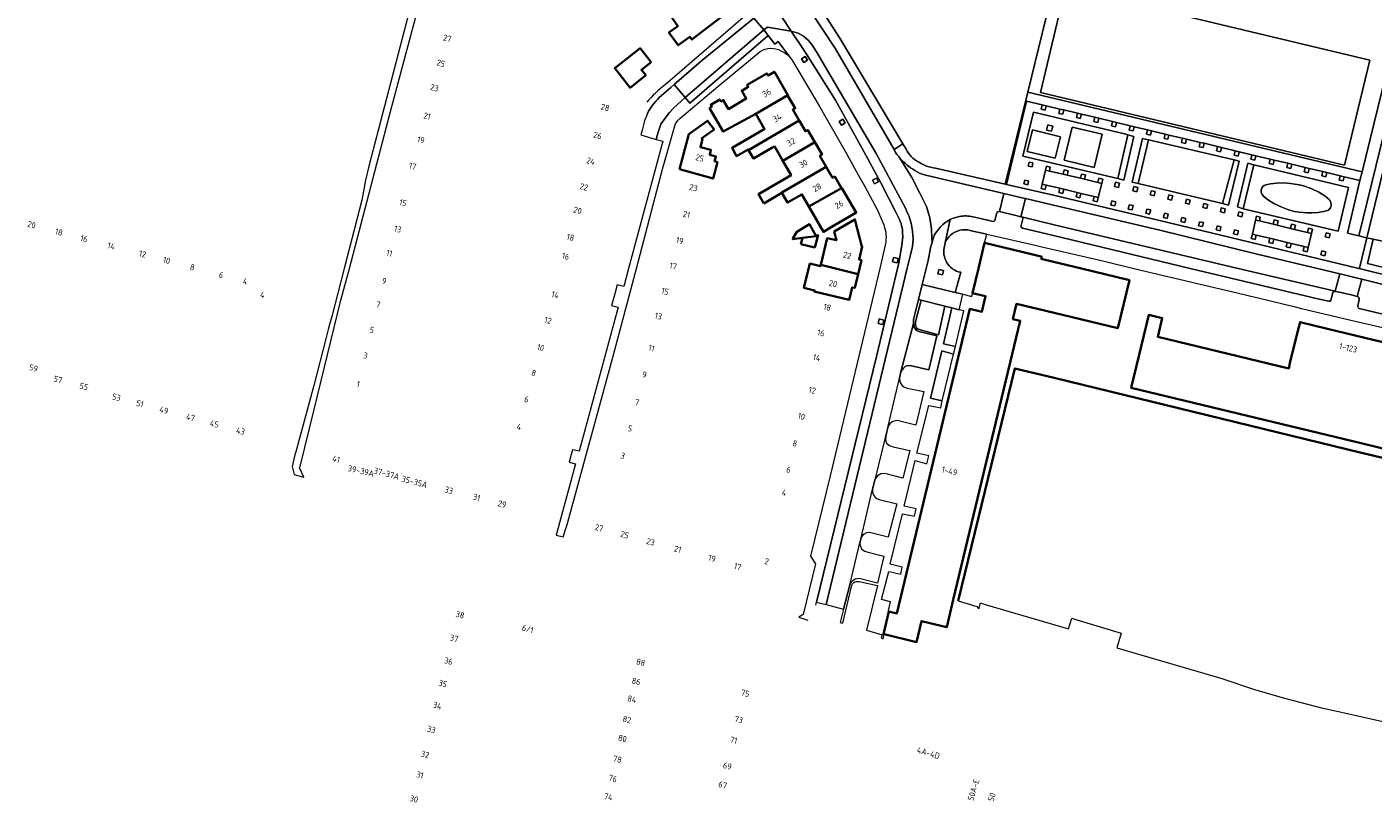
# Model space of a CAD drawing. Extents: x 150256 to 156914, y 461459 to 469481.
# Tile 66 of 256: x 153772 to 154071, y 463382 to 463554. Entities that reach past the tile are written whole.
import ezdxf
from ezdxf.enums import TextEntityAlignment as Align

# ---------------------------------------------------------------- set-up
doc = ezdxf.new("R2010")
doc.units = 0
doc.header["$LTSCALE"] = 0.75
for name, color, linetype, lineweight in [('B-RO-GK-BESCHOEIING-G', 251, 'GK-BESCHOEIING', 35), ('B-RO-GR-BEPLANTING_CULTUUR_BOSPLANTSOEN-GV', 251, 'CONTINUOUS', 18), ('B-RO-GR-BEPLANTING_CULTUUR_HEESTERS-GV', 251, 'CONTINUOUS', 18), ('B-RO-GR-GROENVOORZIENING-GV', 251, 'CONTINUOUS', 18), ('B-RO-GR-HAAG-GV', 251, 'CONTINUOUS', 13), ('B-RO-OG-BEBOUWING-GV', 6, 'CONTINUOUS', 35), ('B-RO-OG-BEBOUWING-T18', 1, 'CONTINUOUS', 18), ('B-RO-OG-TERREIN_CULTUURSCHEIDING-GV', 251, 'CONTINUOUS', 18), ('B-RO-OG-TERREIN_ONBEGROEID-GV', 251, 'CONTINUOUS', 18), ('B-RO-OG-WATER_MEER-GV', 251, 'CONTINUOUS', 18), ('B-RO-VH-VERHARDING_ASFALT-GV', 251, 'CONTINUOUS', 18), ('B-RO-VH-VERHARDING_BETONSTRAATSTEEN-GV', 251, 'CONTINUOUS', 18), ('B-RO-VH-VERHARDING_HALFVERHARDING-GV', 251, 'CONTINUOUS', 18), ('B-RO-VH-VERHARDING_HALFVERHARDING_GRIND-GV', 251, 'CONTINUOUS', 18), ('B-RO-VH-VERHARDING_STRAATBAKSTEEN-GV', 251, 'CONTINUOUS', 18), ('B-RO-VH-VERHARDING_TEGEL-GV', 251, 'CONTINUOUS', 18)]:
    doc.layers.add(name, color=color, linetype=linetype, lineweight=lineweight)
doc.styles.add('NLCS-ISO-M200-T18', font='NLCS-ISO.ttf', dxfattribs={"height": 360})
doc.linetypes.add('GK-BESCHOEIING', pattern='A,30,-5,[1,NLCS.SHX,S=1,R=0,X=0,Y=0],-5', length=40)

msp = doc.modelspace()

# ---------------------------------------------------------------- linework, layer by layer
at = {"layer": 'B-RO-GK-BESCHOEIING-G'}
for points in [[(154000.1, 463475.734), (153991.401, 463477.848), (153978.816, 463426.289)], [(154086.619, 463422.272), (154092.436, 463449.326), (154091.041, 463453.772), (154068.32, 463459.111), (154000.1, 463475.734)]]:
    msp.add_lwpolyline(points, dxfattribs=at)
at = {"layer": 'B-RO-GR-BEPLANTING_CULTUUR_BOSPLANTSOEN-GV'}
msp.add_lwpolyline([(154083.297, 463563.89), (154069.443, 463506.817), (154070.912, 463506.508), (154081.328, 463504.315), (154082.423, 463510.075), (154082.323, 463512.03), (154081.952, 463513.006), (154081.024, 463515.21), (154080.763, 463517.088), (154080.676, 463519.108), (154080.865, 463521.537), (154081.684, 463524.258), (154084.068, 463529.51), (154084.402, 463533.586), (154084.451, 463538.646), (154085.137, 463544.187), (154086.02, 463549.581), (154086.844, 463553.807), (154087.968, 463562.756)], close=True, dxfattribs=at)
at = {"layer": 'B-RO-GR-BEPLANTING_CULTUUR_HEESTERS-GV'}
for points in [[(154046.704, 463518.44), (154046.383, 463518.164), (154046.172, 463517.8), (154046.057, 463517.457), (154046.056, 463516.954), (154046.251, 463516.461), (154046.651, 463515.975), (154047.455, 463515.304), (154048.839, 463514.408), (154050.642, 463513.596), (154052.067, 463513.05), (154053.367, 463512.68), (154054.473, 463512.475), (154056.175, 463512.34), (154057.285, 463512.361), (154058.657, 463512.469), (154060.23, 463512.751), (154060.948, 463512.98), (154061.413, 463513.443), (154061.599, 463513.967), (154061.478, 463514.721), (154061.191, 463515.277), (154060.142, 463516.143), (154058.829, 463516.971), (154057.152, 463517.745), (154055.441, 463518.342), (154054.49, 463518.6), (154052.533, 463518.875), (154050.973, 463519.003), (154049.424, 463518.943), (154048.091, 463518.813), (154047.051, 463518.572)], [(153975.892, 463491.654), (153970.593, 463492.967), (153969.361, 463488.188), (153969.332, 463487.925), (153969.385, 463487.353), (153969.689, 463486.753), (153969.942, 463486.553), (153970.391, 463486.383), (153974.427, 463485.338)], [(153979.047, 463490.872), (153977.446, 463491.269), (153975.586, 463483.333), (153978.211, 463482.701), (153980.067, 463490.619)], [(153975.307, 463470.701), (153977.77, 463480.992), (153975.171, 463481.73), (153972.655, 463471.223)]]:
    msp.add_lwpolyline(points, close=True, dxfattribs=at)
for points in [[(153979.8, 463508.591, 0.2501542), (153976.036, 463506.044)], [(153982.058, 463508.328, 0.0961397), (153979.8, 463508.591)], [(153976.036, 463506.044, 0.1019705), (153975.675, 463503.152)], [(153975.675, 463503.152, 0.2058761), (153977.502, 463500)], [(153977.658, 463499.889, 0.1162031), (153979.388, 463499.184)]]:
    msp.add_lwpolyline(points, format="xyb", dxfattribs=at)
for points in [[(153979.388, 463499.184), (153978.161, 463494.725), (153979.838, 463494.317), (153981.819, 463493.835), (153982.02, 463494.539), (153983.327, 463500), (153984.692, 463505.703), (153985.152, 463507.625), (153982.058, 463508.328)], [(153977.502, 463500), (153977.658, 463499.889)]]:
    msp.add_lwpolyline(points, dxfattribs=at)
at = {"layer": 'B-RO-GR-GROENVOORZIENING-GV'}
for points in [[(153945.406, 463546.222), (153944.883, 463547.027), (153944.078, 463546.505), (153944.601, 463545.7)], [(153998.35, 463536.1), (153997.46, 463536.3), (153997.24, 463535.34), (153998.13, 463535.14)], [(154002.28, 463535.17), (154001.41, 463535.38), (154001.18, 463534.42), (154002.06, 463534.22)], [(154006.15, 463534.26), (154005.28, 463534.47), (154005.05, 463533.51), (154005.92, 463533.3)], [(153953.761, 463532.347), (153953.238, 463533.152), (153952.433, 463532.63), (153952.956, 463531.825)], [(153998.68, 463531.88), (153998.4, 463530.71), (153999.53, 463530.44), (153999.81, 463531.61)], [(154009.14, 463533.54), (154008.91, 463532.58), (154009.79, 463532.37), (154010.01, 463533.33)], [(154013.93, 463532.39), (154013.06, 463532.6), (154012.83, 463531.64), (154013.71, 463531.44)], [(154017.83, 463531.46), (154016.96, 463531.67), (154016.73, 463530.71), (154017.61, 463530.51)], [(154016.49, 463529.67), (154014.25, 463519.97), (154015.58, 463519.58), (154017.81, 463529.32)], [(154018.757, 463518.846), (154021.007, 463528.578), (154019.72, 463528.88), (154017.39, 463519.17)], [(154020.82, 463530.75), (154020.59, 463529.8), (154021.46, 463529.59), (154021.69, 463530.54)], [(154025.59, 463529.62), (154024.71, 463529.82), (154024.49, 463528.87), (154025.36, 463528.66)], [(154028.62, 463528.9), (154028.4, 463527.94), (154029.27, 463527.74), (154029.5, 463528.69)], [(154033.38, 463527.78), (154032.5, 463527.99), (154032.27, 463527.03), (154033.15, 463526.83)], [(154037.25, 463526.85), (154036.38, 463527.07), (154036.15, 463526.12), (154037.02, 463525.9)], [(154040.3, 463526.11), (154040.07, 463525.16), (154040.94, 463524.95), (154041.17, 463525.9)], [(153994.35, 463522.74), (153995.21, 463522.55), (153995.4, 463523.42), (153994.54, 463523.61)], [(153999.05, 463521.63), (153999.26, 463522.51), (153998.41, 463522.71), (153998.2, 463521.84)], [(154037.49, 463514.4), (154038.81, 463514.06), (154041.15, 463523.81), (154040.06, 463524.1)], [(154044.44, 463523.01), (154043.06, 463523.35), (154040.75, 463513.66), (154042.05, 463513.27)], [(154044.88, 463525.01), (154044, 463525.22), (154043.78, 463524.26), (154044.65, 463524.06)], [(154048.92, 463524.06), (154048.04, 463524.27), (154047.82, 463523.32), (154048.69, 463523.11)], [(154052.82, 463523.14), (154051.94, 463523.35), (154051.72, 463522.39), (154052.59, 463522.18)], [(154055.8, 463522.42), (154055.57, 463521.47), (154056.45, 463521.26), (154056.68, 463522.21)], [(153960.279, 463518.763), (153961.13, 463519.208), (153960.685, 463520.058), (153959.834, 463519.613)], [(153994.45, 463519.44), (153993.59, 463519.63), (153993.4, 463518.78), (153994.26, 463518.59)], [(154002.98, 463520.72), (154003.2, 463521.68), (154002.32, 463521.88), (154002.1, 463520.93)], [(154005.99, 463520.02), (154006.86, 463519.81), (154007.09, 463520.76), (154006.21, 463520.97)], [(154009.78, 463519.09), (154010.66, 463518.87), (154010.89, 463519.82), (154010.02, 463520.04)], [(154059.72, 463521.49), (154059.49, 463520.53), (154060.37, 463520.32), (154060.6, 463521.28)], [(154063.59, 463520.55), (154063.37, 463519.63), (154064.24, 463519.42), (154064.47, 463520.34)], [(153998.35, 463518.5), (153997.48, 463518.7), (153997.25, 463517.75), (153998.13, 463517.54)], [(154001.37, 463517.8), (154001.14, 463516.84), (154002.02, 463516.64), (154002.24, 463517.59)], [(154005.2, 463516.88), (154004.97, 463515.93), (154005.84, 463515.72), (154006.07, 463516.67)], [(154014.41, 463517.99), (154014.63, 463518.94), (154013.76, 463519.15), (154013.53, 463518.19)], [(154018.65, 463518), (154017.77, 463518.2), (154017.55, 463517.25), (154018.42, 463517.04)], [(154021.4, 463516.32), (154022.28, 463516.1), (154022.51, 463517.06), (154021.64, 463517.27)], [(154026.18, 463515.18), (154026.41, 463516.13), (154025.54, 463516.34), (154025.31, 463515.38)], [(154008.99, 463515.98), (154008.77, 463515.03), (154009.64, 463514.82), (154009.87, 463515.78)], [(154012.9, 463515.04), (154012.67, 463514.09), (154013.55, 463513.88), (154013.78, 463514.83)], [(154017.62, 463513.96), (154016.74, 463514.15), (154016.53, 463513.2), (154017.41, 463513)], [(154030.1, 463514.27), (154030.31, 463515.14), (154029.44, 463515.36), (154029.22, 463514.48)], [(154033.33, 463514.41), (154033.12, 463513.54), (154033.99, 463513.32), (154034.2, 463514.2)], [(154038.07, 463513.26), (154037.19, 463513.46), (154036.99, 463512.58), (154037.87, 463512.38)], [(154020.66, 463513.21), (154020.43, 463512.26), (154021.3, 463512.05), (154021.54, 463513)], [(154025.21, 463511.12), (154025.44, 463512.07), (154024.56, 463512.28), (154024.34, 463511.32)], [(154029.33, 463511.12), (154028.45, 463511.33), (154028.24, 463510.45), (154029.12, 463510.24)], [(154033.04, 463509.31), (154033.24, 463510.19), (154032.36, 463510.39), (154032.16, 463509.51)], [(154041.76, 463511.46), (154041.97, 463512.34), (154041.1, 463512.55), (154040.88, 463511.68)], [(154044.8, 463510.76), (154045.67, 463510.57), (154045.85, 463511.4), (154044.99, 463511.59)], [(154049.57, 463509.61), (154049.8, 463510.57), (154048.92, 463510.78), (154048.7, 463509.82)], [(154036.91, 463508.4), (154037.12, 463509.28), (154036.24, 463509.49), (154036.03, 463508.61)], [(154040.78, 463507.48), (154040.99, 463508.36), (154040.11, 463508.57), (154039.9, 463507.69)], [(154044.95, 463507.41), (154044.08, 463507.61), (154043.85, 463506.66), (154044.73, 463506.45)], [(154053.43, 463508.69), (154053.66, 463509.65), (154052.78, 463509.86), (154052.56, 463508.9)], [(154057.21, 463507.79), (154057.44, 463508.75), (154056.56, 463508.95), (154056.34, 463508)], [(154061.35, 463507.73), (154060.47, 463507.94), (154060.26, 463507.07), (154061.13, 463506.85)], [(154047.96, 463506.72), (154047.73, 463505.77), (154048.61, 463505.56), (154048.84, 463506.51)], [(154052.67, 463505.58), (154051.8, 463505.79), (154051.57, 463504.84), (154052.45, 463504.63)], [(154056.46, 463504.69), (154055.58, 463504.89), (154055.36, 463503.94), (154056.23, 463503.73)], [(153964.473, 463502.48), (153964.231, 463501.506), (153965.27, 463501.277), (153965.504, 463502.246)], [(154059.27, 463503.07), (154060.15, 463502.85), (154060.36, 463503.73), (154059.49, 463503.94)], [(153974.529, 463499.825), (153974.287, 463498.851), (153975.326, 463498.622), (153975.56, 463499.591)], [(153961.323, 463488.821), (153961.081, 463487.847), (153962.12, 463487.618), (153962.354, 463488.587)]]:
    msp.add_lwpolyline(points, close=True, dxfattribs=at)
at = {"layer": 'B-RO-GR-HAAG-GV'}
for points in [[(154014.25, 463519.97), (154015.58, 463519.58), (154017.81, 463529.32), (154016.49, 463529.67)], [(154018.757, 463518.846), (154021.007, 463528.578), (154019.72, 463528.88), (154017.39, 463519.17)], [(154040.06, 463524.1), (154037.49, 463514.4), (154038.81, 463514.06), (154041.15, 463523.81)], [(154042.05, 463513.27), (154044.44, 463523.01), (154043.06, 463523.35), (154040.75, 463513.66)]]:
    msp.add_lwpolyline(points, close=True, dxfattribs=at)
at = {"layer": 'B-RO-OG-BEBOUWING-GV'}
for points in [[(153924.024, 463562.522), (153917.674, 463558.123), (153914.956, 463556.171), (153916.666, 463553.79), (153914.663, 463552.352), (153916.688, 463549.533), (153919.304, 463551.411), (153919.747, 463550.794), (153926.315, 463555.819), (153925.731, 463556.633), (153928.076, 463558.317), (153924.705, 463563.011)], [(153910.706, 463545.756), (153908.258, 463548.859), (153902.636, 463544.422), (153906.035, 463540.115), (153909.513, 463542.859), (153908.562, 463544.065)], [(153941.056, 463538.47), (153938.052, 463543.637), (153936.648, 463542.82), (153936.374, 463543.291), (153931.989, 463540.742), (153932.263, 463540.271), (153930.83, 463539.438), (153931.832, 463537.714), (153927.863, 463535.374), (153926.712, 463537.364), (153926.18, 463537.056), (153925.939, 463537.474), (153923.954, 463536.326), (153924.196, 463535.908), (153923.674, 463535.606), (153926.702, 463530.373), (153933.914, 463534.337)], [(153943.559, 463532.847), (153942.163, 463535.249), (153942.695, 463535.558), (153941.137, 463538.152), (153941.214, 463538.198), (153941.056, 463538.47), (153933.914, 463534.337), (153935.865, 463530.935), (153935.388, 463530.662), (153928.658, 463526.798), (153929.684, 463524.933), (153932.225, 463526.392), (153932.283, 463526.294)], [(153917.028, 463522.021), (153924.451, 463519.971), (153925.401, 463523.629), (153924.79, 463523.785), (153925.07, 463524.881), (153923.714, 463525.228), (153923.993, 463526.319), (153921.663, 463526.914), (153922.135, 463528.763), (153921.892, 463528.84), (153924.681, 463530.808), (153923.239, 463532.782), (153919.053, 463529.841)], [(153943.559, 463532.847), (153932.283, 463526.294), (153933.387, 463524.419), (153937.604, 463526.851), (153938.057, 463527.111), (153939.923, 463523.856), (153947.035, 463527.995), (153945.444, 463530.729), (153944.955, 463530.445)], [(153935.714, 463514.465), (153939.723, 463516.832), (153939.716, 463516.844), (153949.541, 463522.553), (153948.134, 463524.974), (153948.627, 463525.26), (153947.035, 463527.995), (153939.923, 463523.856), (153941.742, 463520.684), (153934.548, 463516.513)], [(153939.723, 463516.832), (153940.983, 463514.635), (153944.164, 463516.459), (153945.708, 463513.765), (153952.932, 463517.829), (153951.429, 463520.412), (153950.948, 463520.133), (153949.541, 463522.553), (153939.716, 463516.844)], [(153955.641, 463512.076), (153956.214, 463512.411), (153953.03, 463517.843), (153952.951, 463517.797), (153952.932, 463517.829), (153945.708, 463513.765), (153948.932, 463508.143), (153951.053, 463509.386)], [(153957.424, 463504.921), (153955.936, 463510.892), (153951.349, 463508.196), (153951.826, 463506.285), (153949.791, 463506.736), (153948.347, 463500.824), (153956.626, 463498.791), (153957.372, 463501.89), (153956.834, 463502.02), (153957.529, 463504.895)], [(153947.323, 463507.2), (153945.88, 463509.831), (153943.042, 463508.129), (153942.149, 463506.642), (153942.18, 463506.504), (153944.273, 463506.792)], [(153943.949, 463505.422), (153947.014, 463504.696), (153947.755, 463507.453), (153947.323, 463507.2), (153944.273, 463506.792)], [(153997.151, 463502.698), (153995.389, 463503.123), (153984.692, 463505.703), (153983.327, 463500), (153982.02, 463494.539), (153984.905, 463493.843), (153984.086, 463490.438), (153981.442, 463491.074), (153965.198, 463423.507), (153963.438, 463423.93), (153962.236, 463418.932), (153962.397, 463418.893), (153969.562, 463417.159), (153970.696, 463421.833), (153976.281, 463420.471), (153977.741, 463426.547), (153992.596, 463488.378), (153990.953, 463488.776), (153991.776, 463492.198), (154000.126, 463490.178), (154014.238, 463486.763), (154016.817, 463497.425), (154006.175, 463500), (154000, 463501.494), (153997.261, 463502.157), (153997.36, 463502.648)], [(153944.896, 463495.67), (153946.965, 463495.158), (153946.914, 463494.951), (153954.672, 463493.076), (153954.726, 463493.301), (153955.336, 463495.823), (153955.88, 463495.691), (153956.626, 463498.791), (153948.347, 463500.824), (153948.275, 463500.53), (153945.93, 463501.105), (153944.615, 463495.74)]]:
    msp.add_lwpolyline(points, close=True, dxfattribs=at)
for points in [[(154054.398, 463487.002), (154052.476, 463479.371), (154052.19, 463477.862), (154023.103, 463484.874), (154024.098, 463489.006), (154021.089, 463489.737), (154017.172, 463473.542), (154068.511, 463461.171), (154094.777, 463454.795), (154096.998, 463463.929), (154101.914, 463462.766), (154105.435, 463461.933), (154106.137, 463463.742), (154110.489, 463462.732), (154109.653, 463458.977)], [(154074.864, 463483.243), (154060.769, 463486.666), (154054.686, 463488.143), (154054.398, 463487.002)]]:
    msp.add_lwpolyline(points, dxfattribs=at)
at = {"layer": 'B-RO-OG-TERREIN_CULTUURSCHEIDING-GV'}
for points in [[(153949.527, 463582.604), (153937.047, 463574.154), (153947.453, 463558.987), (153952.602, 463551.102), (153966.563, 463527.653), (153967.265, 463526.472)], [(153973.794, 463522.29), (153989.28, 463518.735), (153994.253, 463539.12), (154003.81, 463578.257), (154003.995, 463579.013), (154004.048, 463579.23), (154000, 463580.458), (153993.539, 463582.418)], [(154083.141, 463498.122), (154075.303, 463499.705), (154069.596, 463501.089), (154070.912, 463506.508), (154069.443, 463506.817), (154067.819, 463500.125), (154067.701, 463500), (154067.785, 463499.985), (154068.972, 463499.697), (154074.978, 463498.24), (154082.904, 463496.64)], [(154083.633, 463503.863), (154081.328, 463504.315), (154070.912, 463506.508), (154069.596, 463501.089), (154075.303, 463499.705), (154083.141, 463498.122)]]:
    msp.add_lwpolyline(points, dxfattribs=at)
for points in [[(153994.253, 463539.12), (154068.412, 463521.457), (154077.107, 463556.792), (154058.326, 463562.22), (154036.211, 463568.662), (154027.083, 463571.321), (154009.844, 463576.427), (154003.81, 463578.257)], [(154064.551, 463522.896), (153997.057, 463539.076), (154002.651, 463562.414), (154070.146, 463546.235)], [(154064.551, 463522.896), (154070.146, 463546.235), (154002.651, 463562.414), (153997.057, 463539.076)], [(154079.92, 463557.02), (154077.346, 463557.764), (154077.107, 463556.792), (154068.412, 463521.457), (154067.94, 463519.54), (154065.16, 463507.88), (154067.7, 463507.24)], [(154044.88, 463525.01), (154048.04, 463524.27), (154048.92, 463524.06), (154051.94, 463523.35), (154052.82, 463523.14), (154055.8, 463522.42), (154056.68, 463522.21), (154059.72, 463521.49), (154060.6, 463521.28), (154063.59, 463520.55), (154064.47, 463520.34), (154067.94, 463519.54), (154068.412, 463521.457), (153994.253, 463539.12), (153989.28, 463518.735), (153989.539, 463518.676), (153993.979, 463537.154), (153997.46, 463536.3), (153998.35, 463536.1), (154001.41, 463535.38), (154002.28, 463535.17), (154005.28, 463534.47), (154006.15, 463534.26), (154009.14, 463533.54), (154010.01, 463533.33), (154013.06, 463532.6), (154013.93, 463532.39), (154016.96, 463531.67), (154017.83, 463531.46), (154020.82, 463530.75), (154021.69, 463530.54), (154024.71, 463529.82), (154025.59, 463529.62), (154028.62, 463528.9), (154029.5, 463528.69), (154032.5, 463527.99), (154033.38, 463527.78), (154036.38, 463527.07), (154037.25, 463526.85), (154040.3, 463526.11), (154041.17, 463525.9), (154044, 463525.22)], [(154018.757, 463518.846), (154037.49, 463514.4), (154040.06, 463524.1), (154021.007, 463528.578)]]:
    msp.add_lwpolyline(points, close=True, dxfattribs=at)
for points in [[(153967.265, 463526.472, 0.1437829), (153970, 463523.643)], [(153970, 463523.643, 0.1188024), (153973.794, 463522.29)]]:
    msp.add_lwpolyline(points, format="xyb", dxfattribs=at)
at = {"layer": 'B-RO-OG-TERREIN_ONBEGROEID-GV'}
for points in [[(154002.31, 463524.02), (154009.02, 463522.41), (154010.78, 463529.78), (154004.09, 463531.38)], [(154000.35, 463524.49), (154001.49, 463529.23), (153995.29, 463530.74), (153994.13, 463525.99)]]:
    msp.add_lwpolyline(points, close=True, dxfattribs=at)
at = {"layer": 'B-RO-OG-WATER_MEER-GV'}
msp.add_lwpolyline([(154091.041, 463453.772), (154068.32, 463459.111), (154000.1, 463475.734), (153991.401, 463477.848), (153978.816, 463426.289), (153982.958, 463425.065), (153983.399, 463424.567), (153983.741, 463425.847), (153984.808, 463425.533), (154003.277, 463420.106), (154004.002, 463422.501), (154004.943, 463422.211), (154014.979, 463419.121), (154014.034, 463415.907), (154037.084, 463409.171), (154044.573, 463406.647), (154051.24, 463404.715), (154059.449, 463402.551), (154063.203, 463401.753), (154076.68, 463398.729)], dxfattribs=at)
at = {"layer": 'B-RO-VH-VERHARDING_ASFALT-GV'}
for points in [[(153964.672, 463526.233), (153964.59, 463526.374), (153951.593, 463548.762), (153942.646, 463562.308), (153936.01, 463572.052)], [(153939.613, 463555.927), (153941.807, 463552.617), (153943.327, 463552.217), (153944.549, 463551.564), (153945.651, 463550.577), (153946.544, 463549.435), (153947.433, 463548.093), (153960.669, 463525.542), (153967.136, 463513.382), (153967.536, 463512.466), (153967.851, 463511.755), (153968.367, 463510.062), (153968.722, 463508.315), (153968.82, 463506.546), (153968.66, 463504.893), (153968.238, 463503.057), (153967.536, 463500.124), (153949.562, 463425.497), (153953.391, 463424.484), (153954.76, 463429.828), (153957.017, 463439.159), (153957.285, 463440.258), (153957.289, 463440.266), (153959.856, 463451.097), (153960.339, 463453.058), (153960.509, 463453.466), (153962.77, 463462.842), (153963.288, 463465.062), (153965.84, 463475.684), (153966.136, 463477.075), (153968.891, 463487.835), (153968.938, 463488.735), (153970.012, 463493.12), (153970.834, 463496.475), (153971.698, 463500), (153972.136, 463501.783), (153972.672, 463504.567), (153973.033, 463505.843), (153972.989, 463506.684), (153972.882, 463508.72), (153972.531, 463511.248), (153971.784, 463513.782), (153970.349, 463516.72), (153968.576, 463520.222), (153965.917, 463524.484)], [(153941.807, 463552.617), (153944.503, 463548.58), (153945.168, 463547.542), (153951.625, 463537.337), (153958.353, 463525.154), (153961.643, 463519.018), (153965.042, 463512.36)], [(153966.507, 463508.012), (153966.551, 463507.12), (153966.344, 463505.213), (153965.691, 463501.308), (153965.377, 463500), (153960.704, 463480.513), (153947.381, 463426.017), (153948.589, 463425.755), (153949.562, 463425.497), (153967.536, 463500.124), (153968.238, 463503.057), (153968.66, 463504.893), (153968.82, 463506.546), (153968.722, 463508.315), (153968.367, 463510.062), (153967.851, 463511.755), (153967.536, 463512.466), (153967.136, 463513.382), (153960.669, 463525.542), (153947.433, 463548.093), (153946.544, 463549.435), (153945.651, 463550.577), (153944.549, 463551.564), (153943.327, 463552.217), (153941.807, 463552.617)], [(153965.917, 463524.484), (153968.576, 463520.222), (153970.349, 463516.72), (153971.784, 463513.782), (153972.531, 463511.248), (153972.882, 463508.72), (153972.989, 463506.684), (153973.033, 463505.843), (153973.252, 463506.616)], [(153987.986, 463512.638), (153988.945, 463516.631), (153971.959, 463520.615)], [(153993.789, 463515.503), (153992.758, 463511.503), (153992.987, 463511.448)], [(153993.113, 463511.408), (153993.135, 463511.396), (154000.127, 463509.684), (154040.949, 463500), (154062.447, 463494.96), (154062.47, 463494.959), (154063.505, 463498.796), (154058.51, 463500), (154044.859, 463503.302), (154023.549, 463508.543), (154000, 463514.059), (153993.789, 463515.503)], [(153982.806, 463511.296), (153986.578, 463510.434)], [(153986.967, 463510.653), (153987.401, 463512.346)], [(153993.236, 463511.311), (153992.729, 463509.262)], [(154062.447, 463494.96), (154040.949, 463500), (154000.127, 463509.684), (153993.135, 463511.396)], [(153993.087, 463508.996), (154000, 463507.341), (154030.298, 463500), (154058.933, 463493.193), (154061.044, 463492.787)], [(154079.107, 463495.013), (154068.402, 463497.615), (154067.359, 463493.829)], [(154061.523, 463492.994), (154061.833, 463494.359)], [(154067.777, 463493.176), (154067.48, 463491.636)], [(154067.783, 463491.163), (154076.435, 463489.051), (154082.263, 463488.137)]]:
    msp.add_lwpolyline(points, dxfattribs=at)
for points in [[(153965.917, 463524.484, -0.0474334), (153964.672, 463526.233)], [(153967.787, 463522.745, -0.0562446), (153965.917, 463524.484)], [(153971.959, 463520.615, -0.116859), (153967.787, 463522.745)], [(153965.042, 463512.36, -0.0191863), (153965.377, 463511.8)], [(153965.377, 463511.8, -0.1082143), (153966.507, 463508.012)], [(153975.769, 463510.035, -0.0499733), (153977.041, 463510.849)], [(153977.041, 463510.849, -0.0981329), (153979.894, 463511.655)], [(153979.894, 463511.655, -0.0937643), (153982.806, 463511.296)], [(153986.578, 463510.434, 0.3059182), (153986.967, 463510.653)], [(153987.401, 463512.346, -0.2975375), (153987.986, 463512.638)], [(153992.987, 463511.448, -0.0812572), (153993.113, 463511.408)], [(153993.135, 463511.396, -0.0863088), (153993.236, 463511.311)], [(153973.252, 463506.616, -0.0545118), (153973.595, 463507.517)], [(153973.595, 463507.517, -0.0852309), (153975.769, 463510.035)], [(153992.729, 463509.262, 0.2179369), (153993.087, 463508.996)], [(154061.044, 463492.787, 0.3734255), (154061.523, 463492.994)], [(154061.833, 463494.359, -0.4255098), (154062.447, 463494.96)], [(154067.359, 463493.829, -0.4100292), (154067.777, 463493.176)], [(154067.48, 463491.636, 0.4330953), (154067.783, 463491.163)]]:
    msp.add_lwpolyline(points, format="xyb", dxfattribs=at)
at = {"layer": 'B-RO-VH-VERHARDING_BETONSTRAATSTEEN-GV'}
for points in [[(153935.696, 463552.923), (153918.289, 463537.94), (153919.316, 463536.685), (153936.641, 463551.706)], [(153992.758, 463511.503), (153993.789, 463515.503), (153992.643, 463515.77), (153990.219, 463516.334), (153988.945, 463516.631), (153987.986, 463512.638), (153989.202, 463512.349), (153991.629, 463511.771)], [(154062.47, 463494.959), (154062.551, 463494.948), (154063.726, 463494.675), (154066.017, 463494.141), (154067.359, 463493.829), (154068.402, 463497.615), (154067.079, 463497.934), (154064.719, 463498.503), (154063.505, 463498.796)], [(153970.593, 463492.967), (153975.892, 463491.654), (153977.446, 463491.269), (153979.047, 463490.872), (153979.838, 463494.317), (153978.161, 463494.725), (153970.834, 463496.475), (153970.012, 463493.12)], [(153966.136, 463477.075), (153966.398, 463477.552), (153966.68, 463477.941), (153967.098, 463478.248), (153967.442, 463478.412), (153968.195, 463478.508), (153972.311, 463477.544), (153974.114, 463485.049), (153970.074, 463486.009), (153969.612, 463486.257), (153969.09, 463486.996), (153968.891, 463487.835)]]:
    msp.add_lwpolyline(points, close=True, dxfattribs=at)
msp.add_lwpolyline([(153909.901, 463534.402), (153909.233, 463532.771), (153908.695, 463530.726), (153908.406, 463529.626), (153911.841, 463528.653), (153912.128, 463529.733), (153912.202, 463530.012), (153912.896, 463532.028), (153913.813, 463533.379), (153914.796, 463534.635), (153915.667, 463535.559), (153917.484, 463537.218), (153918.289, 463537.94), (153915.857, 463540.838), (153915.069, 463540.156), (153912.486, 463537.92)], dxfattribs=at)
msp.add_lwpolyline([(153912.486, 463537.92, 0.0850318), (153909.901, 463534.402)], format="xyb", dxfattribs=at)
at = {"layer": 'B-RO-VH-VERHARDING_HALFVERHARDING-GV'}
msp.add_lwpolyline([(154080.39, 463558.71), (154079.92, 463557.02), (154067.7, 463507.24), (154069.43, 463506.82), (154069.443, 463506.817), (154083.297, 463563.89), (154083.69, 463565.508), (154100.981, 463571.498), (154100.227, 463573.503), (154083.652, 463567.575), (154082.24, 463567.068), (154081.739, 463564.971)], close=True, dxfattribs=at)
at = {"layer": 'B-RO-VH-VERHARDING_HALFVERHARDING_GRIND-GV'}
for points in [[(154056.68, 463522.21), (154056.45, 463521.26), (154055.57, 463521.47), (154055.8, 463522.42), (154052.82, 463523.14), (154052.59, 463522.18), (154051.72, 463522.39), (154051.94, 463523.35), (154048.92, 463524.06), (154048.69, 463523.11), (154047.82, 463523.32), (154048.04, 463524.27), (154044.88, 463525.01), (154044.65, 463524.06), (154043.78, 463524.26), (154044, 463525.22), (154041.17, 463525.9), (154040.94, 463524.95), (154040.07, 463525.16), (154040.3, 463526.11), (154037.25, 463526.85), (154037.02, 463525.9), (154036.15, 463526.12), (154036.38, 463527.07), (154033.38, 463527.78), (154033.15, 463526.83), (154032.27, 463527.03), (154032.5, 463527.99), (154029.5, 463528.69), (154029.27, 463527.74), (154028.4, 463527.94), (154028.62, 463528.9), (154025.59, 463529.62), (154025.36, 463528.66), (154024.49, 463528.87), (154024.71, 463529.82), (154021.69, 463530.54), (154021.46, 463529.59), (154020.59, 463529.8), (154020.82, 463530.75), (154017.83, 463531.46), (154017.61, 463530.51), (154016.73, 463530.71), (154016.96, 463531.67), (154013.93, 463532.39), (154013.71, 463531.44), (154012.83, 463531.64), (154013.06, 463532.6), (154010.01, 463533.33), (154009.79, 463532.37), (154008.91, 463532.58), (154009.14, 463533.54), (154006.15, 463534.26), (154005.92, 463533.3), (154005.05, 463533.51), (154005.28, 463534.47), (154002.28, 463535.17), (154002.06, 463534.22), (154001.18, 463534.42), (154001.41, 463535.38), (153998.35, 463536.1), (153998.13, 463535.14), (153997.24, 463535.34), (153997.46, 463536.3), (153993.979, 463537.154), (153989.539, 463518.676), (154000, 463516.252), (154034.971, 463507.938), (154067.701, 463500), (154067.819, 463500.125), (154069.443, 463506.817), (154069.43, 463506.82), (154067.7, 463507.24), (154065.16, 463507.88), (154067.94, 463519.54), (154064.47, 463520.34), (154064.24, 463519.42), (154063.37, 463519.63), (154063.59, 463520.55), (154060.6, 463521.28), (154060.37, 463520.32), (154059.49, 463520.53), (154059.72, 463521.49)], [(154014.25, 463519.97), (154016.49, 463529.67), (154016.01, 463529.79), (153995.5, 463534.67), (153993.15, 463524.91)], [(154016.49, 463529.67), (154017.81, 463529.32), (154015.58, 463519.58), (154014.25, 463519.97), (153993.15, 463524.91), (153995.5, 463534.67), (154016.01, 463529.79)], [(153998.68, 463531.88), (153999.81, 463531.61), (153999.53, 463530.44), (153998.4, 463530.71)], [(154002.31, 463524.02), (154004.09, 463531.38), (154010.78, 463529.78), (154009.02, 463522.41)], [(154000.35, 463524.49), (153994.13, 463525.99), (153995.29, 463530.74), (154001.49, 463529.23)], [(154040.06, 463524.1), (154041.15, 463523.81), (154038.81, 463514.06), (154037.49, 463514.4), (154018.757, 463518.846), (154017.39, 463519.17), (154019.72, 463528.88), (154021.007, 463528.578)], [(153994.35, 463522.74), (153994.54, 463523.61), (153995.4, 463523.42), (153995.21, 463522.55)], [(154002.24, 463517.59), (154002.02, 463516.64), (154001.14, 463516.84), (154001.37, 463517.8), (153998.35, 463518.5), (153998.13, 463517.54), (153997.25, 463517.75), (153997.48, 463518.7), (153998.2, 463521.84), (153998.41, 463522.71), (153999.26, 463522.51), (153999.05, 463521.63), (154002.1, 463520.93), (154002.32, 463521.88), (154003.2, 463521.68), (154002.98, 463520.72), (154005.99, 463520.02), (154006.21, 463520.97), (154007.09, 463520.76), (154006.86, 463519.81), (154009.78, 463519.09), (154010.02, 463520.04), (154010.89, 463519.82), (154010.66, 463518.87), (154009.87, 463515.78), (154009.64, 463514.82), (154008.77, 463515.03), (154008.99, 463515.98), (154006.07, 463516.67), (154005.84, 463515.72), (154004.97, 463515.93), (154005.2, 463516.88)], [(154042.05, 463513.27), (154040.75, 463513.66), (154043.06, 463523.35), (154044.44, 463523.01), (154065.44, 463518.01), (154063.11, 463508.29)], [(154042.05, 463513.27), (154063.11, 463508.29), (154065.44, 463518.01), (154044.44, 463523.01)], [(153994.45, 463519.44), (153994.26, 463518.59), (153993.4, 463518.78), (153993.59, 463519.63)], [(154002.1, 463520.93), (153999.05, 463521.63), (153998.2, 463521.84), (153997.48, 463518.7), (153998.35, 463518.5), (154001.37, 463517.8), (154002.24, 463517.59), (154005.2, 463516.88), (154006.07, 463516.67), (154008.99, 463515.98), (154009.87, 463515.78), (154010.66, 463518.87), (154009.78, 463519.09), (154006.86, 463519.81), (154005.99, 463520.02), (154002.98, 463520.72)], [(154014.41, 463517.99), (154013.53, 463518.19), (154013.76, 463519.15), (154014.63, 463518.94)], [(154018.65, 463518), (154018.42, 463517.04), (154017.55, 463517.25), (154017.77, 463518.2)], [(154021.4, 463516.32), (154021.64, 463517.27), (154022.51, 463517.06), (154022.28, 463516.1)], [(154026.18, 463515.18), (154025.31, 463515.38), (154025.54, 463516.34), (154026.41, 463516.13)], [(154046.704, 463518.44), (154047.051, 463518.572), (154048.091, 463518.813), (154049.424, 463518.943), (154050.973, 463519.003), (154052.533, 463518.875), (154054.49, 463518.6), (154055.441, 463518.342), (154057.152, 463517.745), (154058.829, 463516.971), (154060.142, 463516.143), (154061.191, 463515.277), (154061.478, 463514.721), (154061.599, 463513.967), (154061.413, 463513.443), (154060.948, 463512.98), (154060.23, 463512.751), (154058.657, 463512.469), (154057.285, 463512.361), (154056.175, 463512.34), (154054.473, 463512.475), (154053.367, 463512.68), (154052.067, 463513.05), (154050.642, 463513.596), (154048.839, 463514.408), (154047.455, 463515.304), (154046.651, 463515.975), (154046.251, 463516.461), (154046.056, 463516.954), (154046.057, 463517.457), (154046.172, 463517.8), (154046.383, 463518.164)], [(154012.9, 463515.04), (154013.78, 463514.83), (154013.55, 463513.88), (154012.67, 463514.09)], [(154017.62, 463513.96), (154017.41, 463513), (154016.53, 463513.2), (154016.74, 463514.15)], [(154030.1, 463514.27), (154029.22, 463514.48), (154029.44, 463515.36), (154030.31, 463515.14)], [(154033.33, 463514.41), (154034.2, 463514.2), (154033.99, 463513.32), (154033.12, 463513.54)], [(154038.07, 463513.26), (154037.87, 463512.38), (154036.99, 463512.58), (154037.19, 463513.46)], [(154020.66, 463513.21), (154021.54, 463513), (154021.3, 463512.05), (154020.43, 463512.26)], [(154025.21, 463511.12), (154024.34, 463511.32), (154024.56, 463512.28), (154025.44, 463512.07)], [(154029.33, 463511.12), (154029.12, 463510.24), (154028.24, 463510.45), (154028.45, 463511.33)], [(154033.04, 463509.31), (154032.16, 463509.51), (154032.36, 463510.39), (154033.24, 463510.19)], [(154041.76, 463511.46), (154040.88, 463511.68), (154041.1, 463512.55), (154041.97, 463512.34)], [(154055.58, 463504.89), (154052.67, 463505.58), (154052.45, 463504.63), (154051.57, 463504.84), (154051.8, 463505.79), (154048.84, 463506.51), (154048.61, 463505.56), (154047.73, 463505.77), (154047.96, 463506.72), (154044.95, 463507.41), (154044.73, 463506.45), (154043.85, 463506.66), (154044.08, 463507.61), (154044.8, 463510.76), (154044.99, 463511.59), (154045.85, 463511.4), (154045.67, 463510.57), (154048.7, 463509.82), (154048.92, 463510.78), (154049.8, 463510.57), (154049.57, 463509.61), (154052.56, 463508.9), (154052.78, 463509.86), (154053.66, 463509.65), (154053.43, 463508.69), (154056.34, 463508), (154056.56, 463508.95), (154057.44, 463508.75), (154057.21, 463507.79), (154056.46, 463504.69), (154056.23, 463503.73), (154055.36, 463503.94)], [(154049.57, 463509.61), (154048.7, 463509.82), (154045.67, 463510.57), (154044.8, 463510.76), (154044.08, 463507.61), (154044.95, 463507.41), (154047.96, 463506.72), (154048.84, 463506.51), (154051.8, 463505.79), (154052.67, 463505.58), (154055.58, 463504.89), (154056.46, 463504.69), (154057.21, 463507.79), (154056.34, 463508), (154053.43, 463508.69), (154052.56, 463508.9)], [(154036.91, 463508.4), (154036.03, 463508.61), (154036.24, 463509.49), (154037.12, 463509.28)], [(154040.78, 463507.48), (154039.9, 463507.69), (154040.11, 463508.57), (154040.99, 463508.36)], [(154061.35, 463507.73), (154061.13, 463506.85), (154060.26, 463507.07), (154060.47, 463507.94)], [(154059.27, 463503.07), (154059.49, 463503.94), (154060.36, 463503.73), (154060.15, 463502.85)]]:
    msp.add_lwpolyline(points, close=True, dxfattribs=at)
at = {"layer": 'B-RO-VH-VERHARDING_STRAATBAKSTEEN-GV'}
msp.add_lwpolyline([(153935.696, 463552.923), (153933.49, 463555.548), (153921.884, 463546.054), (153915.857, 463540.838), (153918.289, 463537.94)], close=True, dxfattribs=at)
at = {"layer": 'B-RO-VH-VERHARDING_TEGEL-GV'}
for points in [[(153858.493, 463562.722), (153848.1, 463522.681), (153847.379, 463519.628), (153846.563, 463515.193), (153842.607, 463500), (153839.854, 463489.395), (153839.388, 463487.6), (153839.093, 463486.464), (153838.636, 463484.709), (153835.864, 463474.035), (153831.87, 463459.359), (153831.694, 463458.661), (153831.101, 463456.14), (153831.551, 463454.35), (153833.699, 463453.709), (153832.745, 463455.82), (153832.842, 463456.085), (153835.937, 463468.773), (153841.91, 463492.966), (153843.785, 463500), (153852.93, 463534.812), (153860.221, 463562.291)], [(153942.646, 463562.308), (153951.593, 463548.762), (153964.59, 463526.374), (153966.563, 463527.653), (153952.602, 463551.102), (153947.453, 463558.987)], [(153912.486, 463537.92), (153915.069, 463540.156), (153915.857, 463540.838), (153921.884, 463546.054), (153933.49, 463555.548), (153932.149, 463557.141)], [(153931.057, 463555.588), (153913.815, 463540.735)], [(153965.042, 463512.36), (153961.643, 463519.018), (153958.353, 463525.154), (153951.625, 463537.337), (153945.168, 463547.542), (153944.503, 463548.58), (153941.807, 463552.617), (153936.507, 463553.545), (153935.696, 463552.923), (153936.641, 463551.706), (153938.127, 463549.795), (153938.9, 463550.386), (153941.531, 463546.782), (153942.039, 463546.068), (153947.976, 463536.123), (153954.129, 463525.341), (153956.619, 463520.781), (153958.036, 463518.329), (153960.938, 463512.925), (153961.899, 463510.723), (153962.136, 463510.18)], [(153941.531, 463546.782), (153938.9, 463550.386), (153938.127, 463549.795), (153936.641, 463551.706), (153919.316, 463536.685), (153918.289, 463537.94), (153917.484, 463537.218), (153915.667, 463535.559), (153914.796, 463534.635), (153913.813, 463533.379), (153912.896, 463532.028), (153912.202, 463530.012), (153912.128, 463529.733), (153911.841, 463528.653), (153913.3, 463528.25), (153905.71, 463500), (153904.648, 463496.048), (153903.209, 463496.426), (153902.736, 463494.688), (153902.426, 463493.548), (153901.957, 463491.824), (153903.424, 463491.467), (153894.727, 463459.477), (153893.257, 463459.782), (153892.977, 463458.743), (153892.521, 463457.051), (153893.968, 463456.677), (153889.649, 463440.887), (153889.654, 463440.886), (153891.187, 463440.486), (153891.946, 463442.822), (153891.979, 463442.941), (153902.38, 463480.888), (153907.503, 463500), (153913.224, 463522.036), (153915.946, 463531.619)], [(153917.087, 463533.276), (153925.498, 463540.377), (153934.896, 463548.125)], [(153967.265, 463526.472), (153966.563, 463527.653), (153964.59, 463526.374), (153964.672, 463526.233)], [(154082.904, 463496.64), (154074.978, 463498.24), (154068.972, 463499.697), (154067.785, 463499.985), (154067.701, 463500), (154034.971, 463507.938), (154000, 463516.252), (153989.539, 463518.676), (153989.28, 463518.735), (153973.794, 463522.29)], [(153971.959, 463520.615), (153988.945, 463516.631), (153990.219, 463516.334), (153992.643, 463515.77), (153993.789, 463515.503), (154000, 463514.059), (154023.549, 463508.543), (154044.859, 463503.302), (154058.51, 463500), (154063.505, 463498.796), (154064.719, 463498.503), (154067.079, 463497.934), (154068.402, 463497.615), (154079.107, 463495.013)], [(153977.041, 463510.849), (153976.036, 463506.044)], [(153976.036, 463506.044), (153977.041, 463510.849)], [(153986.578, 463510.434), (153982.806, 463511.296)], [(153987.401, 463512.346), (153986.967, 463510.653)], [(153992.987, 463511.448), (153992.758, 463511.503), (153991.629, 463511.771), (153989.202, 463512.349), (153987.986, 463512.638)], [(153992.729, 463509.262), (153993.236, 463511.311)], [(153993.135, 463511.396), (153993.113, 463511.408)], [(153947.218, 463425.352), (153947.381, 463426.017), (153960.704, 463480.513), (153965.377, 463500), (153965.691, 463501.308), (153966.344, 463505.213), (153966.551, 463507.12), (153966.507, 463508.012)], [(153982.058, 463508.328), (153985.152, 463507.625)], [(153985.152, 463507.625), (153995.913, 463505.181), (153997.704, 463504.775), (154000, 463504.253), (154010.942, 463501.721), (154017.822, 463500), (154041.024, 463494.518), (154043.425, 463493.951), (154045.355, 463493.489), (154052.969, 463491.657), (154054.956, 463491.18), (154061.528, 463489.6), (154065.909, 463488.564), (154074.269, 463486.626), (154075.639, 463486.339), (154078.58, 463485.727), (154082.148, 463485.161)], [(154061.044, 463492.787), (154058.933, 463493.193), (154030.298, 463500), (154000, 463507.341), (153993.087, 463508.996)], [(153962.757, 463505.834), (153961.438, 463500), (153950.408, 463454.059), (153946.069, 463436.224), (153947.183, 463434.526), (153944.457, 463423.256), (153943.46, 463422.688), (153945.479, 463422.065)], [(153973.252, 463506.616), (153973.033, 463505.843), (153972.672, 463504.567), (153972.136, 463501.783), (153971.698, 463500), (153970.834, 463496.475), (153978.161, 463494.725)], [(153977.658, 463499.889), (153977.502, 463500)], [(153978.161, 463494.725), (153979.388, 463499.184)], [(154061.833, 463494.359), (154061.523, 463492.994)], [(154067.359, 463493.829), (154066.017, 463494.141), (154063.726, 463494.675), (154062.551, 463494.948), (154062.47, 463494.959), (154062.447, 463494.96)], [(154067.48, 463491.636), (154067.777, 463493.176)], [(154082.263, 463488.137), (154076.435, 463489.051), (154067.783, 463491.163)]]:
    msp.add_lwpolyline(points, dxfattribs=at)
for points in [[(153933.49, 463555.548), (153935.696, 463552.923), (153936.507, 463553.545), (153941.807, 463552.617), (153939.613, 463555.927), (153937.624, 463558.929), (153936.856, 463560.088), (153934.275, 463556.19)], [(153945.406, 463546.222), (153944.601, 463545.7), (153944.078, 463546.505), (153944.883, 463547.027)], [(153953.761, 463532.347), (153952.956, 463531.825), (153952.433, 463532.63), (153953.238, 463533.152)], [(153960.279, 463518.763), (153959.834, 463519.613), (153960.685, 463520.058), (153961.13, 463519.208)], [(153964.473, 463502.48), (153965.504, 463502.246), (153965.27, 463501.277), (153964.231, 463501.506)], [(153974.529, 463499.825), (153975.56, 463499.591), (153975.326, 463498.622), (153974.287, 463498.851)], [(153958.49, 463419.79), (153961.936, 463418.764), (153961.731, 463418.097), (153962.155, 463417.923), (153962.397, 463418.893), (153962.236, 463418.932), (153963.438, 463423.93), (153963.348, 463423.963), (153963.398, 463424.168), (153963.824, 463426.129), (153961.782, 463426.588), (153963.457, 463432.785), (153966.104, 463432.229), (153966.367, 463433.787), (153963.741, 463434.417), (153966.479, 463445.611), (153969.136, 463445.112), (153969.502, 463446.74), (153966.859, 463447.298), (153969.301, 463457.447), (153971.904, 463456.722), (153972.286, 463458.491), (153969.653, 463459.093), (153972.301, 463469.661), (153974.942, 463469.095), (153975.307, 463470.701), (153972.655, 463471.223), (153975.171, 463481.73), (153977.77, 463480.992), (153978.211, 463482.701), (153975.586, 463483.333), (153977.446, 463491.269), (153975.892, 463491.654), (153974.427, 463485.338), (153970.391, 463486.383), (153969.942, 463486.553), (153969.689, 463486.753), (153969.385, 463487.353), (153969.332, 463487.925), (153969.361, 463488.188), (153970.593, 463492.967), (153970.012, 463493.12), (153968.938, 463488.735), (153968.891, 463487.835), (153969.09, 463486.996), (153969.612, 463486.257), (153970.074, 463486.009), (153974.114, 463485.049), (153972.311, 463477.544), (153968.195, 463478.508), (153967.442, 463478.412), (153967.098, 463478.248), (153966.68, 463477.941), (153966.398, 463477.552), (153966.136, 463477.075), (153965.84, 463475.684), (153965.909, 463474.848), (153966.332, 463474.148), (153966.804, 463473.754), (153967.492, 463473.447), (153971.221, 463472.745), (153969.407, 463465.284), (153965.309, 463466.304), (153964.559, 463466.173), (153964.202, 463465.996), (153963.678, 463465.587), (153963.288, 463465.062), (153962.77, 463462.842), (153962.723, 463462.003), (153962.961, 463461.308), (153963.561, 463460.747), (153964.381, 463460.439), (153968.066, 463459.622), (153966.538, 463453.535), (153962.553, 463454.56), (153961.688, 463454.455), (153960.96, 463454.027), (153960.509, 463453.466), (153960.339, 463453.058), (153959.856, 463451.097), (153959.842, 463450.307), (153960.014, 463449.854), (153960.308, 463449.382), (153960.799, 463449.046), (153961.305, 463448.779), (153965.206, 463447.843), (153963.331, 463440.448), (153959.18, 463441.436), (153958.504, 463441.37), (153957.997, 463441.132), (153957.706, 463440.89), (153957.433, 463440.552), (153957.289, 463440.266), (153957.285, 463440.258), (153957.017, 463439.159), (153957.057, 463438.615), (153957.197, 463438.203), (153957.393, 463437.861), (153957.744, 463437.547), (153958.1, 463437.341), (153958.537, 463437.166), (153962.33, 463436.235), (153960.922, 463430.225), (153956.893, 463431.248), (153956.31, 463431.229), (153955.995, 463431.124), (153955.429, 463430.775), (153955.1, 463430.462), (153954.76, 463429.828), (153953.391, 463424.484), (153952.637, 463421.533), (153953.215, 463421.36), (153955.215, 463429.759), (153955.373, 463430.061), (153955.649, 463430.397), (153955.894, 463430.544), (153956.212, 463430.64), (153956.841, 463430.613), (153960.924, 463429.747)], [(153961.323, 463488.821), (153962.354, 463488.587), (153962.12, 463487.618), (153961.081, 463487.847)]]:
    msp.add_lwpolyline(points, close=True, dxfattribs=at)
for points in [[(153934.896, 463548.125, -0.1502777), (153937.25, 463548.849)], [(153937.25, 463548.849, -0.1353009), (153939.475, 463548.296)], [(153939.475, 463548.296, -0.132227), (153941.531, 463546.782)], [(153913.815, 463540.735, 0.0558463), (153909.772, 463536.9)], [(153909.901, 463534.402, -0.0850318), (153912.486, 463537.92)], [(153915.946, 463531.619, -0.1479406), (153917.087, 463533.276)], [(153964.672, 463526.233, 0.0474334), (153965.917, 463524.484)], [(153970, 463523.643, -0.1437829), (153967.265, 463526.472)], [(153965.917, 463524.484, 0.0562446), (153967.787, 463522.745)], [(153967.787, 463522.745, 0.116859), (153971.959, 463520.615)], [(153973.794, 463522.29, -0.1188024), (153970, 463523.643)], [(153965.377, 463511.8, 0.0191863), (153965.042, 463512.36)], [(153966.507, 463508.012, 0.1082143), (153965.377, 463511.8)], [(153977.041, 463510.849, 0.0499733), (153975.769, 463510.035)], [(153979.894, 463511.655, 0.0981329), (153977.041, 463510.849)], [(153982.806, 463511.296, 0.0937643), (153979.894, 463511.655)], [(153986.967, 463510.653, -0.3059182), (153986.578, 463510.434)], [(153987.986, 463512.638, 0.2975375), (153987.401, 463512.346)], [(153993.113, 463511.408, 0.0812572), (153992.987, 463511.448)], [(153993.236, 463511.311, 0.0863088), (153993.135, 463511.396)], [(153962.136, 463510.18, -0.138292), (153962.757, 463505.834)], [(153973.595, 463507.517, 0.0545118), (153973.252, 463506.616)], [(153975.769, 463510.035, 0.0852309), (153973.595, 463507.517)], [(153976.036, 463506.044, -0.2501542), (153979.8, 463508.591)], [(153979.8, 463508.591, -0.0961397), (153982.058, 463508.328)], [(153993.087, 463508.996, -0.2179369), (153992.729, 463509.262)], [(153975.675, 463503.152, -0.1019705), (153976.036, 463506.044)], [(153977.502, 463500, -0.2058761), (153975.675, 463503.152)], [(153979.388, 463499.184, -0.1162031), (153977.658, 463499.889)], [(154061.523, 463492.994, -0.3734255), (154061.044, 463492.787)], [(154062.447, 463494.96, 0.4255098), (154061.833, 463494.359)], [(154067.777, 463493.176, 0.4100292), (154067.359, 463493.829)], [(154067.783, 463491.163, -0.4330953), (154067.48, 463491.636)]]:
    msp.add_lwpolyline(points, format="xyb", dxfattribs=at)

# ---------------------------------------------------------------- texts
at = {"layer": 'B-RO-OG-BEBOUWING-T18', "style": 'NLCS-ISO-M200-T18'}
for s, rotation, p in [('27', 345.5, (153865.499, 463551.062)), ('25', 345.5, (153864.065, 463545.54)), ('23', 345.5, (153862.646, 463540.078)), ('36', 30.1, (153936.337, 463538.934)), ('21', 345.5, (153861.019, 463533.812)), ('28', 344.8, (153900.511, 463535.727)), ('34', 29.7, (153938.685, 463533.405)), ('19', 345.5, (153859.641, 463528.506)), ('26', 345.2, (153898.841, 463529.495)), ('32', 29.7, (153941.749, 463528.045)), ('25', 345.5, (153921.502, 463524.529)), ('17', 345.5, (153857.809, 463522.686)), ('24', 345.1, (153897.319, 463523.843)), ('30', 29.7, (153944.479, 463523.271)), ('22', 345.1, (153895.793, 463518.1)), ('23', 345.5, (153920.101, 463517.933)), ('28', 29.7, (153947.499, 463517.989)), ('15', 344.9, (153855.678, 463514.591)), ('20', 345.1, (153894.406, 463512.882)), ('26', 30.4, (153952.406, 463514.212)), ('20', 345.1, (153773.286, 463509.72)), ('21', 345.5, (153918.565, 463511.999)), ('18', 345, (153779.358, 463508.102)), ('16', 345, (153784.917, 463506.62)), ('13', 345.3, (153854.509, 463508.751)), ('18', 345.1, (153892.819, 463506.909)), ('14', 345, (153790.961, 463505.009)), ('11', 344.8, (153852.65, 463503.412)), ('19', 345.5, (153917.061, 463506.185)), ('12', 345.1, (153797.904, 463503.23)), ('10', 345.1, (153803.241, 463501.81)), ('16', 345.2, (153891.742, 463502.731)), ('17', 345.5, (153915.603, 463500.556)), ('22', 346.3, (153954.233, 463502.934)), ('8', 345.1, (153808.948, 463500.292)), ('6', 345.1, (153815.332, 463498.594)), ('4', 345.1, (153820.662, 463497.176)), ('9', 345.4, (153851.503, 463497.242)), ('15', 345.5, (153913.824, 463494.954)), ('20', 346.3, (153951.071, 463496.665)), ('4', 345.2, (153824.515, 463494.181)), ('7', 345.9, (153850.175, 463492.026)), ('14', 344.8, (153889.439, 463494.176)), ('12', 344.8, (153887.85, 463488.512)), ('13', 345, (153912.318, 463489.469)), ('18', 346.3, (153949.789, 463491.409)), ('5', 345.9, (153848.769, 463486.405)), ('16', 346.3, (153948.401, 463485.723)), ('1-123', 346.9, (154065.36, 463482.433)), ('3', 345.9, (153847.347, 463480.718)), ('10', 344.8, (153886.212, 463482.484)), ('11', 345, (153910.819, 463482.355)), ('14', 346.3, (153947.446, 463480.26)), ('59', 345, (153773.729, 463477.936)), ('8', 344.8, (153884.683, 463476.862)), ('57', 345, (153779.136, 463475.395)), ('55', 345, (153784.886, 463473.852)), ('1', 345.9, (153845.759, 463474.371)), ('9', 345, (153909.247, 463476.491)), ('53', 344.8, (153792.099, 463471.459)), ('6', 344.8, (153883.09, 463471.004)), ('12', 346.4, (153946.456, 463473.02)), ('51', 344.8, (153797.32, 463470.04)), ('49', 344.8, (153802.65, 463468.591)), ('7', 345, (153907.6, 463470.342)), ('47', 344.8, (153808.546, 463466.988)), ('45', 344.8, (153813.828, 463465.551)), ('4', 344.8, (153881.429, 463464.894)), ('10', 346.4, (153944.055, 463467.219)), ('43', 344.8, (153819.633, 463463.973)), ('5', 345, (153906.045, 463464.541)), ('8', 346.4, (153942.606, 463461.226)), ('41', 344.9, (153840.85, 463457.731)), ('3', 345, (153904.427, 463458.503)), ('39-39A', 347.1, (153846.327, 463455.126)), ('37-37A', 344.9, (153852.023, 463454.52)), ('35-35A', 344.7, (153858.21, 463452.702)), ('6', 346.4, (153941.199, 463455.409)), ('1-49', 346.5, (153976.907, 463455.098)), ('33', 345.4, (153865.855, 463450.841)), ('4', 346.4, (153940.235, 463450.299)), ('31', 345.4, (153872.007, 463449.238)), ('29', 345.4, (153877.665, 463447.764)), ('27', 344.8, (153899.184, 463442.502)), ('25', 344.8, (153904.85, 463440.959)), ('23', 344.8, (153910.596, 463439.394)), ('21', 344.8, (153916.622, 463437.753)), ('19', 344.8, (153924.219, 463435.737)), ('2', 344.8, (153936.351, 463435.066)), ('17', 344.8, (153929.91, 463433.901)), ('38', 345.9, (153868.335, 463423.227)), ('6/1', 345.2, (153883.346, 463420.076)), ('37', 345.9, (153867.023, 463417.991)), ('36', 345.9, (153865.76, 463412.952)), ('88', 346.5, (153908.405, 463412.681)), ('35', 345.9, (153864.51, 463407.964)), ('86', 346.5, (153907.389, 463408.456)), ('75', 346.2, (153931.591, 463405.833)), ('34', 345.9, (153863.285, 463403.073)), ('84', 346.5, (153906.445, 463404.531)), ('82', 346.5, (153905.349, 463399.977)), ('73', 346.2, (153930.152, 463399.976)), ('33', 345.9, (153861.96, 463397.787)), ('80', 346.5, (153904.346, 463395.808)), ('71', 346.2, (153929.034, 463395.425)), ('4A-4D', 343.2, (153972.23, 463392.575)), ('32', 345.9, (153860.573, 463392.256)), ('78', 346.5, (153903.237, 463391.194)), ('31', 345.9, (153859.434, 463387.711)), ('76', 346.5, (153902.214, 463386.939)), ('69', 346.2, (153927.623, 463389.686)), ('67', 346.2, (153926.59, 463385.483)), ('50A-E', 73.1, (153982.25, 463384.389)), ('30', 345.9, (153858.099, 463382.384)), ('74', 346.5, (153901.234, 463382.866)), ('50', 72.4, (153986.298, 463382.799))]:
    msp.add_text(s, height=1.35, rotation=rotation, dxfattribs=at).set_placement(p, align=Align.MIDDLE)

doc.saveas('drawing.dxf')
